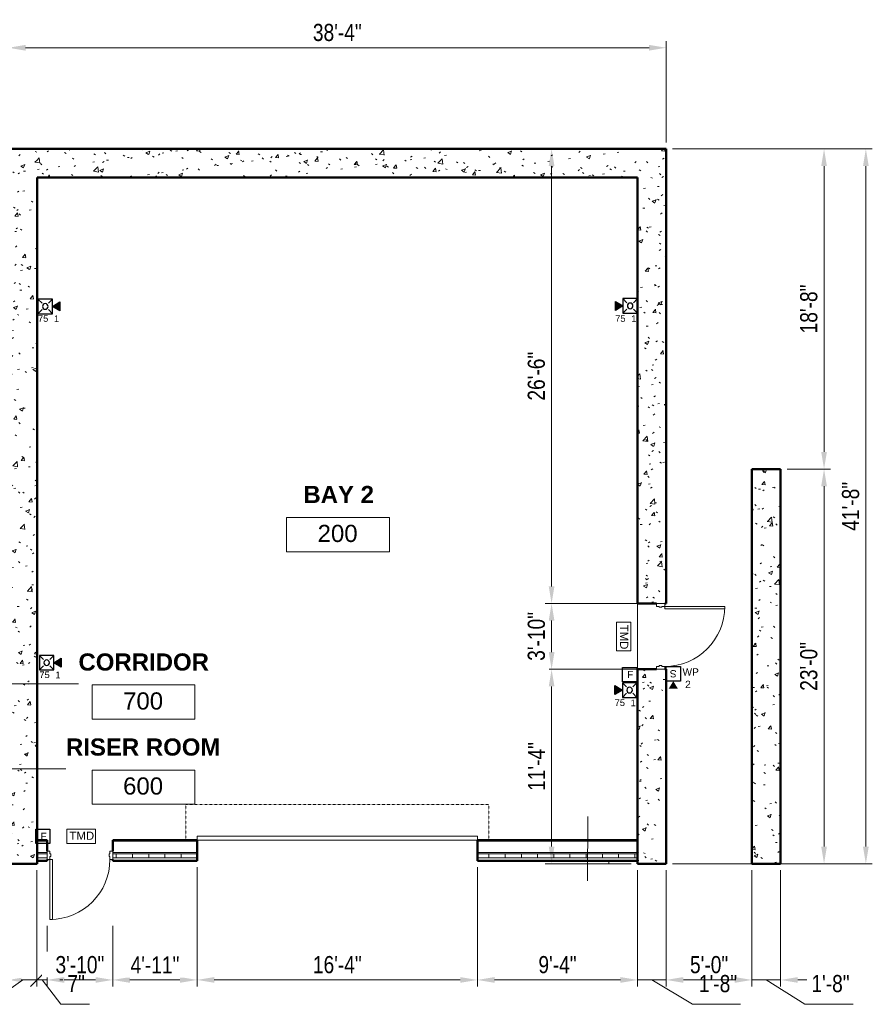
# Model space of a CAD drawing. Header units: inches. Extents: x -144 to 1380, y -464 to 590.
# Tile 8 of 8: x 784 to 1380, y -98 to 590. Entities that reach past the tile are written whole.
import ezdxf

# ---------------------------------------------------------------- set-up
doc = ezdxf.new("R2010")
doc.units = ezdxf.units.IN
doc.header["$MEASUREMENT"] = 0
doc.linetypes.add('Dash', pattern=[0.25, 0.125, -0.125])
for name, color, linetype, lineweight in [('A-ANNO-DIMS', 211, 'Continuous', 9), ('A-AREA-IDEN', 2, 'Continuous', 9), ('A-DOOR', 31, 'Continuous', 13), ('A-DOOR-FRAM', 31, 'Continuous', 20), ('A-DOOR-HDLN', 31, 'Dash', 13), ('A-FLOR', 192, 'Continuous', 13), ('A-WALL', 113, 'Continuous', 13), ('A-WALL-IDEN', 211, 'Continuous', 9), ('A-WALL-PATT', 111, 'Continuous', 50), ('F-ALRM-MANL', 3, 'Continuous', 0), ('F-PROT-ALRM', 3, 'Continuous', 0), ('F-PROT-ALRM-INDC', 52, 'Continuous', 0), ('L-SITE-WALL', 31, 'Continuous', 13)]:
    doc.layers.add(name, color=color, linetype=linetype, lineweight=lineweight)
doc.styles.add('Arial', font='arial.ttf', dxfattribs={"width": 0.8, "height": 12})
doc.styles.add('Arial_1', font='arial.ttf', dxfattribs={"height": 9})
doc.styles.add('Arial_B', font='arialbd.ttf', dxfattribs={"height": 12})
doc.styles.add('Style-Arial', font='arial.ttf')
doc.dimstyles.new('Continuous_USACE', dxfattribs={"dimscale": 12, "dimtxt": 9.182335, "dimasz": 1, "dimexe": 0.375, "dimexo": 0.375, "dimgap": 0.375, "dimtad": 1, "dimdec": 5, "dimrnd": 0.03125, "dimzin": 3, "dimdsep": 46, "dimlunit": 4, "dimtxsty": 'Arial', "dimsah": 1, "dimcen": 0.09, "dimazin": 0, "dimtfac": 1, "dimtdec": 4, "dimtix": 1, "dimtmove": 1, "dimatfit": 3, "dimfxl": 1, "dimtvp": 1, "dimtfill": 1, "dimfrac": 2, "dimtolj": 1, "dimtzin": 0, "dimlwd": 20, "dimlwe": 20, "dimarcsym": 2})
doc.dimstyles.new('Continuous_USACE_1', dxfattribs={"dimscale": 12, "dimtxt": 9.182335, "dimasz": 1, "dimexe": 0.375, "dimexo": 0.375, "dimgap": 0.375, "dimtad": 1, "dimdec": 5, "dimrnd": 0.03125, "dimzin": 3, "dimdsep": 46, "dimlunit": 4, "dimtxsty": 'Arial', "dimsah": 1, "dimcen": 0.09, "dimazin": 0, "dimtfac": 1, "dimtdec": 4, "dimtix": 1, "dimtmove": 0, "dimatfit": 3, "dimfxl": 1, "dimtvp": 1, "dimtfill": 1, "dimfrac": 2, "dimtolj": 1, "dimtzin": 0, "dimlwd": 20, "dimlwe": 20, "dimarcsym": 2})
doc.dimstyles.new('Continuous_USACE_2', dxfattribs={"dimscale": 12, "dimtxt": 9.182335, "dimasz": 0.75, "dimexe": 0.375, "dimexo": 0.375, "dimgap": 0.375, "dimtad": 1, "dimdec": 5, "dimrnd": 0.03125, "dimzin": 3, "dimdsep": 46, "dimlunit": 4, "dimtxsty": 'Arial', "dimblk2": 'OBLIQUE', "dimsah": 1, "dimcen": 0.09, "dimazin": 0, "dimtfac": 1, "dimtdec": 4, "dimtix": 1, "dimtmove": 1, "dimatfit": 3, "dimfxl": 1, "dimtvp": 1, "dimtfill": 1, "dimfrac": 2, "dimtolj": 1, "dimtzin": 0, "dimlwd": 20, "dimlwe": 20, "dimarcsym": 2})
doc.dimstyles.new('Continuous_USACE_3', dxfattribs={"dimscale": 12, "dimtxt": 9.182335, "dimasz": 0.75, "dimexe": 0.375, "dimexo": 0.375, "dimgap": 0.375, "dimtad": 1, "dimdec": 5, "dimrnd": 0.03125, "dimzin": 3, "dimdsep": 46, "dimlunit": 4, "dimtxsty": 'Arial', "dimblk1": 'OBLIQUE', "dimsah": 1, "dimcen": 0.09, "dimazin": 0, "dimtfac": 1, "dimtdec": 4, "dimtix": 1, "dimtmove": 1, "dimatfit": 3, "dimfxl": 1, "dimtvp": 1, "dimtfill": 1, "dimfrac": 2, "dimtolj": 1, "dimtzin": 0, "dimlwd": 20, "dimlwe": 20, "dimarcsym": 2})
pattern_1 = [(50, (3287.594, -2267.219), (27.5427, -2.40992), [2.88, -31.68]), (355, (3287.594, -2267.22), (-5.32784, 28.88427), [2.304, -25.344]), (100.451, (3289.89, -2267.42), (22.21532, 26.47393), [2.448, -26.924]), (46.184, (3287.594, -2259.54), (40.98187, -6.35642), [4.32, -47.52]), (96.636, (3291.01, -2260.07), (35.89075, 37.4062), [3.671, -40.386]), (351.184, (3287.594, -2259.54), (35.89097, 37.4062), [3.456, -38.016]), (21, (3291.434, -2261.459), (22.92104, -15.46073), [2.88, -31.68]), (326, (3291.434, -2261.46), (9.34353, 27.84574), [2.304, -25.344]), (71.451, (3293.344, -2262.747), (32.26477, 12.38442), [2.448, -26.924]), (37.5, (3287.594, -2267.219), (0.466855, 12.782707), [1.267, -23.77, 1.267, -24.461, -25.44]), (37.5, (3287.594, -2267.219), (0.466855, 12.782707), [-50.765, 1.267, -24.173]), (7.5, (3287.594, -2267.219), (10.10159, 15.14509), [1.267, -13.402, 1.267, -23.194, -9.696]), (7.5, (3287.594, -2267.219), (10.10159, 15.14509), [-39.13, 1.267, -8.429]), (327.5, (3279.031, -2267.219), (20.49916, -0.86578), [1.267, -8.333, 1.267, -28.685, -39.744]), (327.5, (3279.031, -2267.219), (20.49916, -0.86578), [-39.552, 1.267, -38.477]), (317.5, (3275.19, -2267.219), (22.39478, 3.84429), [1.267, -11.213, 1.267, -18.624, -28.224]), (317.5, (3275.19, -2267.219), (22.39478, 3.84429), [-32.371, 1.267, -26.957])]

# ---------------------------------------------------------------- blocks, each defined once
blk = doc.blocks.new('*U14')
at = {"layer": 'F-ALRM-MANL', "lineweight": 30}
blk.add_3dface([(6.25, -6.28), (-6.25, -6.28), (-6.25, 6.22), (6.25, 6.22)], dxfattribs=at)
at = {"layer": 'F-ALRM-MANL', "lineweight": 13, "insert": (-2.04, 3.15), "char_height": 6.25, "attachment_point": 1, "line_spacing_factor": 0.779643, "style": 'Style-Arial'}
blk.add_mtext('F', dxfattribs=at)
blk = doc.blocks.new('*U23')
at = {"layer": 'F-PROT-ALRM-INDC', "lineweight": 30, "ltscale": 0.015625}
blk.add_hatch(color=2, dxfattribs=at).paths.add_polyline_path([(0, 3.13), (-3.97, 9.57), (3.97, 9.57)])
at = {"layer": 'F-PROT-ALRM-INDC', "color": 1, "lineweight": 30, "ltscale": 0.015876}
for p, q in [((-6.35, 3.13), (-2.79, -0.43)), ((6.35, 3.13), (2.79, -0.43)), ((-6.35, -9.57), (-2.79, -6.02)), ((6.35, -9.57), (2.79, -6.02))]:
    blk.add_line(p, q, dxfattribs=at)
at = {"layer": 'F-PROT-ALRM-INDC', "lineweight": 30, "ltscale": 0.015625}
blk.add_circle((0, -3.22), 2.44, dxfattribs=at)
blk.add_3dface([(0, 3.13), (3.97, 9.57), (-3.97, 9.57)], dxfattribs=at)
at = {"layer": 'F-PROT-ALRM-INDC', "lineweight": 30, "ltscale": 0.015876}
blk.add_3dface([(-6.35, -9.57), (-6.35, 3.13), (6.35, 3.13), (6.35, -9.57)], dxfattribs=at)
blk = doc.blocks.new('Door-Overhead-Rolling - 196__ x 196__-386396-ARCHITECTURAL FLOOR PLAN')
at = {"layer": 'A-DOOR', "lineweight": 9}
for p, q in [((98, -7.1875), (-98, -7.1875)), ((-98, -7.1875), (-98, -10.1875)), ((-98, -10.1875), (98, -10.1875)), ((98, -10.1875), (98, -7.1875))]:
    blk.add_line(p, q, dxfattribs=at)
at = {"layer": 'A-DOOR-HDLN'}
for p, q in [((-106, -7.1875), (-106, -32.1875)), ((106, -7.1875), (106, -32.1875)), ((-106, -32.1875), (106, -32.1875))]:
    blk.add_line(p, q, dxfattribs=at)
blk = doc.blocks.new('Door-Passage-Single-Flush - 42_ x 84_-580516-ARCHITECTURAL FLOOR PLAN')
at = {"layer": 'A-DOOR', "lineweight": 20}
for p, q in [((21, 48.4375), (19.25, 48.4375)), ((19.25, 48.4375), (19.25, 6.4375)), ((21, 6.4375), (21, 48.4375)), ((19.25, 6.4375), (21, 6.4375))]:
    blk.add_line(p, q, dxfattribs=at)
at = {"layer": 'A-DOOR', "lineweight": 9}
blk.add_arc((21, 6.4375), 42, 90, 180, dxfattribs=at)
at = {"layer": 'A-DOOR-FRAM'}
for p, q in [((-21, 6.4375), (-23, 6.4375)), ((-23, 6.4375), (-23, 0.6875)), ((-23, 0.6875), (-21, 0.6875)), ((-21, 4.5), (-21, 6.4375)), ((-20.375, 4.5), (-21, 4.5)), ((-21, 0.6875), (-21, 2.625)), ((-21, 2.625), (-20.375, 2.625)), ((-20.375, 2.625), (-20.375, 4.5)), ((21, 4.5), (20.375, 4.5)), ((20.375, 4.5), (20.375, 2.625)), ((20.375, 2.625), (21, 2.625)), ((21, 6.4375), (21, 4.5)), ((23, 6.4375), (21, 6.4375)), ((21, 2.625), (21, 0.6875)), ((21, 0.6875), (23, 0.6875)), ((23, 0.6875), (23, 6.4375))]:
    blk.add_line(p, q, dxfattribs=at)
blk = doc.blocks.new('Door-Passage-Single-Flush - 42_ x 84_-580552-ARCHITECTURAL FLOOR PLAN')
at = {"layer": 'A-DOOR', "lineweight": 20}
for p, q in [((19.25, -9.25), (21, -9.25)), ((19.25, -51.25), (19.25, -9.25)), ((21, -9.25), (21, -51.25)), ((21, -51.25), (19.25, -51.25))]:
    blk.add_line(p, q, dxfattribs=at)
at = {"layer": 'A-DOOR', "lineweight": 9}
blk.add_arc((21, -9.25), 42, 180, 270, dxfattribs=at)
at = {"layer": 'A-DOOR-FRAM'}
for p, q in [((-23, -3.5), (-21, -3.5)), ((-23, -9.25), (-23, -3.5)), ((-21, -3.5), (-21, -5.4375)), ((-21, -5.4375), (-20.375, -5.4375)), ((-20.375, -5.4375), (-20.375, -7.3125)), ((20.375, -5.4375), (21, -5.4375)), ((20.375, -7.3125), (20.375, -5.4375)), ((21, -3.5), (23, -3.5)), ((21, -5.4375), (21, -3.5)), ((23, -3.5), (23, -9.25)), ((-21, -9.25), (-23, -9.25)), ((-21, -7.3125), (-21, -9.25)), ((-20.375, -7.3125), (-21, -7.3125)), ((21, -7.3125), (20.375, -7.3125)), ((21, -9.25), (21, -7.3125)), ((23, -9.25), (21, -9.25))]:
    blk.add_line(p, q, dxfattribs=at)
blk = doc.blocks.new('Room Tag - Room Tag-42828-ARCHITECTURAL FLOOR PLAN')
at = {"layer": 'A-AREA-IDEN'}
for p, q in [((-0.375, -0.0625), (-0.375, -0.3125)), ((-0.375, -0.0625), (0.375, -0.0625)), ((0.375, -0.0625), (0.375, -0.3125)), ((-0.375, -0.3125), (0.375, -0.3125))]:
    blk.add_line(p, q, dxfattribs=at)
blk = doc.blocks.new('_Oblique')
at = {"color": 0, "linetype": 'ByBlock', "lineweight": -2}
blk.add_line((-0.5, -0.5), (0.5, 0.5), dxfattribs=at)
blk = doc.blocks.new('*D108')
at = {"layer": 'A-ANNO-DIMS', "color": 0, "lineweight": 20, "transparency": 16777216}
for p, q in [((776, -4.51), (776, -85.8)), ((796, -4.51), (796, -85.8)), ((786, -81.3), (762.16, -98.34)), ((785, -81.3), (796, -81.3)), ((762.16, -98.34), (728.55, -98.34))]:
    blk.add_line(p, q, dxfattribs=at)
at = {"layer": 'A-ANNO-DIMS', "color": 0, "transparency": 16777216}
blk.add_solid([(785, -79.8), (785, -82.8), (776, -81.3)], dxfattribs=at)
at = {"layer": 'Defpoints', "color": 0, "transparency": 16777216}
for p in [(776, -0.01), (796, -0.01), (796, -81.3)]:
    blk.add_point(p, dxfattribs=at)
at = {"layer": 'A-ANNO-DIMS', "color": 0, "lineweight": 20, "transparency": 16777216, "xscale": 8.999999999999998, "yscale": 8.999999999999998, "zscale": 8.999999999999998}
blk.add_blockref('_Oblique', (796, -81.3), dxfattribs=at)
at = {"layer": 'A-ANNO-DIMS', "color": 0, "lineweight": 20, "transparency": 16777216, "insert": (719.18, -77.84), "char_height": 12, "width": 38.481, "attachment_point": 1, "line_spacing_factor": 0.941778, "style": 'Arial', "bg_fill": 3, "box_fill_scale": 1.25, "bg_fill_color": 256, "bg_fill_true_color": 13158600, "bg_fill_transparency": 0}
blk.add_mtext('\\A1;1\'-8"', dxfattribs=at)
blk = doc.blocks.new('*D109')
at = {"layer": 'A-ANNO-DIMS', "color": 0, "lineweight": 20, "transparency": 16777216}
for p, q in [((796, -4.51), (796, -85.8)), ((803, -43.51), (803, -85.8)), ((796, -81.3), (787, -81.3)), ((796, -81.3), (803, -81.3)), ((796, -81.3), (803, -81.3)), ((799.5, -81.3), (812.74, -98.34)), ((812, -81.3), (821, -81.3)), ((812.74, -98.34), (832.69, -98.34))]:
    blk.add_line(p, q, dxfattribs=at)
at = {"layer": 'Defpoints', "color": 0, "transparency": 16777216}
for p in [(796, -0.01), (803, -39.01), (803, -81.3)]:
    blk.add_point(p, dxfattribs=at)
at = {"layer": 'A-ANNO-DIMS', "color": 0, "lineweight": 20, "transparency": 16777216, "xscale": 8.999999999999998, "yscale": 8.999999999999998, "zscale": 8.999999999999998}
blk.add_blockref('_Oblique', (796, -81.3), dxfattribs=at)
at = {"layer": 'A-ANNO-DIMS', "color": 0, "lineweight": 20, "transparency": 16777216, "insert": (817.24, -77.84), "char_height": 12, "width": 13.7311, "attachment_point": 1, "line_spacing_factor": 0.941778, "style": 'Arial', "bg_fill": 3, "box_fill_scale": 1.25, "bg_fill_color": 256, "bg_fill_true_color": 13158600, "bg_fill_transparency": 0}
blk.add_mtext('\\A1;7"', dxfattribs=at)
at = {"layer": 'A-ANNO-DIMS', "color": 0, "transparency": 16777216}
blk.add_solid([(812, -79.8), (812, -82.8), (803, -81.3)], dxfattribs=at)
blk = doc.blocks.new('*D110')
at = {"layer": 'A-ANNO-DIMS', "color": 0, "lineweight": 20, "transparency": 16777216}
for p, q in [((803, -43.51), (803, -85.8)), ((849, -43.51), (849, -85.8)), ((815, -81.3), (837, -81.3))]:
    blk.add_line(p, q, dxfattribs=at)
at = {"layer": 'A-ANNO-DIMS', "color": 0, "transparency": 16777216}
for points in [[(815, -79.3), (815, -83.3), (803, -81.3)], [(837, -79.3), (837, -83.3), (849, -81.3)]]:
    blk.add_solid(points, dxfattribs=at)
at = {"layer": 'Defpoints', "color": 0, "transparency": 16777216}
for p in [(803, -39.01), (849, -39.01)]:
    blk.add_point(p, dxfattribs=at)
at = {"layer": 'A-ANNO-DIMS', "color": 0, "lineweight": 20, "transparency": 16777216, "insert": (826, -70.67), "char_height": 12, "width": 46.7875, "attachment_point": 5, "style": 'Arial', "bg_fill": 3, "box_fill_scale": 1.25, "bg_fill_color": 256, "bg_fill_true_color": 13158600, "bg_fill_transparency": 0}
blk.add_mtext('\\A1;3\'-10"', dxfattribs=at)
at = {"layer": 'Defpoints', "color": 0, "transparency": 16777216}
blk.add_point((849, -81.3), dxfattribs=at)
blk = doc.blocks.new('*D111')
at = {"layer": 'A-ANNO-DIMS', "color": 0, "lineweight": 20, "transparency": 16777216}
for p, q in [((908, -2.51), (908, -85.8)), ((849, -43.51), (849, -85.8)), ((861, -81.3), (896, -81.3))]:
    blk.add_line(p, q, dxfattribs=at)
at = {"layer": 'A-ANNO-DIMS', "color": 0, "transparency": 16777216}
for points in [[(861, -79.3), (861, -83.3), (849, -81.3)], [(896, -79.3), (896, -83.3), (908, -81.3)]]:
    blk.add_solid(points, dxfattribs=at)
at = {"layer": 'Defpoints', "color": 0, "transparency": 16777216}
for p in [(908, 1.99), (849, -39.01)]:
    blk.add_point(p, dxfattribs=at)
at = {"layer": 'A-ANNO-DIMS', "color": 0, "lineweight": 20, "transparency": 16777216, "insert": (878.5, -70.77), "char_height": 12, "width": 46.7875, "attachment_point": 5, "style": 'Arial', "bg_fill": 3, "box_fill_scale": 1.25, "bg_fill_color": 256, "bg_fill_true_color": 13158600, "bg_fill_transparency": 0}
blk.add_mtext('\\A1;4\'-11"', dxfattribs=at)
at = {"layer": 'Defpoints', "color": 0, "transparency": 16777216}
blk.add_point((908, -81.3), dxfattribs=at)
blk = doc.blocks.new('*D112')
at = {"layer": 'A-ANNO-DIMS', "color": 0, "lineweight": 20, "transparency": 16777216}
for p, q in [((908, -2.51), (908, -85.8)), ((1104, -2.51), (1104, -85.8)), ((920, -81.3), (1092, -81.3))]:
    blk.add_line(p, q, dxfattribs=at)
at = {"layer": 'A-ANNO-DIMS', "color": 0, "transparency": 16777216}
for points in [[(920, -79.3), (920, -83.3), (908, -81.3)], [(1092, -79.3), (1092, -83.3), (1104, -81.3)]]:
    blk.add_solid(points, dxfattribs=at)
at = {"layer": 'Defpoints', "color": 0, "transparency": 16777216}
for p in [(908, 1.99), (1104, 1.99), (1104, -81.3)]:
    blk.add_point(p, dxfattribs=at)
at = {"layer": 'A-ANNO-DIMS', "color": 0, "lineweight": 20, "transparency": 16777216, "insert": (1006, -70.67), "char_height": 12, "width": 46.7875, "attachment_point": 5, "style": 'Arial', "bg_fill": 3, "box_fill_scale": 1.25, "bg_fill_color": 256, "bg_fill_true_color": 13158600, "bg_fill_transparency": 0}
blk.add_mtext('\\A1;16\'-4"', dxfattribs=at)
blk = doc.blocks.new('*D113')
at = {"layer": 'A-ANNO-DIMS', "color": 0, "lineweight": 20, "transparency": 16777216}
for p, q in [((1104, -2.51), (1104, -85.8)), ((1216, -4.51), (1216, -85.8)), ((1116, -81.3), (1204, -81.3))]:
    blk.add_line(p, q, dxfattribs=at)
at = {"layer": 'A-ANNO-DIMS', "color": 0, "transparency": 16777216}
for points in [[(1116, -79.3), (1116, -83.3), (1104, -81.3)], [(1204, -79.3), (1204, -83.3), (1216, -81.3)]]:
    blk.add_solid(points, dxfattribs=at)
at = {"layer": 'Defpoints', "color": 0, "transparency": 16777216}
for p in [(1104, 1.99), (1216, -0.01), (1216, -81.3)]:
    blk.add_point(p, dxfattribs=at)
at = {"layer": 'A-ANNO-DIMS', "color": 0, "lineweight": 20, "transparency": 16777216, "insert": (1160, -70.67), "char_height": 12, "width": 38.481, "attachment_point": 5, "style": 'Arial', "bg_fill": 3, "box_fill_scale": 1.25, "bg_fill_color": 256, "bg_fill_true_color": 13158600, "bg_fill_transparency": 0}
blk.add_mtext('\\A1;9\'-4"', dxfattribs=at)
blk = doc.blocks.new('*D114')
at = {"layer": 'A-ANNO-DIMS', "color": 0, "lineweight": 20, "transparency": 16777216}
for p, q in [((1216, -4.51), (1216, -85.8)), ((1236, -4.51), (1236, -85.8)), ((1204, -81.3), (1192, -81.3)), ((1216, -81.3), (1236, -81.3)), ((1216, -81.3), (1236, -81.3)), ((1226, -81.3), (1254.41, -98.34)), ((1248, -81.3), (1260, -81.3)), ((1254.41, -98.34), (1288.03, -98.34))]:
    blk.add_line(p, q, dxfattribs=at)
at = {"layer": 'A-ANNO-DIMS', "color": 0, "transparency": 16777216}
for points in [[(1204, -79.3), (1204, -83.3), (1216, -81.3)], [(1248, -79.3), (1248, -83.3), (1236, -81.3)]]:
    blk.add_solid(points, dxfattribs=at)
at = {"layer": 'Defpoints', "color": 0, "transparency": 16777216}
for p in [(1216, -0.01), (1236, -0.01), (1236, -81.3)]:
    blk.add_point(p, dxfattribs=at)
at = {"layer": 'A-ANNO-DIMS', "color": 0, "lineweight": 20, "transparency": 16777216, "insert": (1258.91, -77.84), "char_height": 12, "width": 38.481, "attachment_point": 1, "line_spacing_factor": 0.941778, "style": 'Arial', "bg_fill": 3, "box_fill_scale": 1.25, "bg_fill_color": 256, "bg_fill_true_color": 13158600, "bg_fill_transparency": 0}
blk.add_mtext('\\A1;1\'-8"', dxfattribs=at)
blk = doc.blocks.new('*D115')
at = {"layer": 'A-ANNO-DIMS', "color": 0, "lineweight": 20, "transparency": 16777216}
for p, q in [((1236, -4.51), (1236, -85.8)), ((1296, -4.51), (1296, -85.8)), ((1248, -81.3), (1284, -81.3))]:
    blk.add_line(p, q, dxfattribs=at)
at = {"layer": 'A-ANNO-DIMS', "color": 0, "transparency": 16777216}
for points in [[(1248, -79.3), (1248, -83.3), (1236, -81.3)], [(1284, -79.3), (1284, -83.3), (1296, -81.3)]]:
    blk.add_solid(points, dxfattribs=at)
at = {"layer": 'Defpoints', "color": 0, "transparency": 16777216}
for p in [(1236, -0.01), (1296, -0.01), (1296, -81.3)]:
    blk.add_point(p, dxfattribs=at)
at = {"layer": 'A-ANNO-DIMS', "color": 0, "lineweight": 20, "transparency": 16777216, "insert": (1266, -70.67), "char_height": 12, "width": 38.481, "attachment_point": 5, "style": 'Arial', "bg_fill": 3, "box_fill_scale": 1.25, "bg_fill_color": 256, "bg_fill_true_color": 13158600, "bg_fill_transparency": 0}
blk.add_mtext('\\A1;5\'-0"', dxfattribs=at)
blk = doc.blocks.new('*D116')
at = {"layer": 'A-ANNO-DIMS', "color": 0, "lineweight": 20, "transparency": 16777216}
for p, q in [((1296, -4.51), (1296, -85.8)), ((1316, -4.51), (1316, -85.8)), ((1284, -81.3), (1272, -81.3)), ((1296, -81.3), (1316, -81.3)), ((1296, -81.3), (1316, -81.3)), ((1306, -81.3), (1333.06, -98.34)), ((1328, -81.3), (1340, -81.3)), ((1333.06, -98.34), (1366.68, -98.34))]:
    blk.add_line(p, q, dxfattribs=at)
at = {"layer": 'A-ANNO-DIMS', "color": 0, "transparency": 16777216}
for points in [[(1284, -79.3), (1284, -83.3), (1296, -81.3)], [(1328, -79.3), (1328, -83.3), (1316, -81.3)]]:
    blk.add_solid(points, dxfattribs=at)
at = {"layer": 'Defpoints', "color": 0, "transparency": 16777216}
for p in [(1296, -0.01), (1316, -0.01), (1316, -81.3)]:
    blk.add_point(p, dxfattribs=at)
at = {"layer": 'A-ANNO-DIMS', "color": 0, "lineweight": 20, "transparency": 16777216, "insert": (1337.56, -77.84), "char_height": 12, "width": 38.481, "attachment_point": 1, "line_spacing_factor": 0.941778, "style": 'Arial', "bg_fill": 3, "box_fill_scale": 1.25, "bg_fill_color": 256, "bg_fill_true_color": 13158600, "bg_fill_transparency": 0}
blk.add_mtext('\\A1;1\'-8"', dxfattribs=at)
blk = doc.blocks.new('*D124')
at = {"layer": 'A-ANNO-DIMS', "color": 0, "lineweight": 20, "transparency": 16777216}
for p, q in [((776, 504.49), (776, 575.2)), ((1236, 504.49), (1236, 575.2)), ((788, 570.7), (1224, 570.7))]:
    blk.add_line(p, q, dxfattribs=at)
at = {"layer": 'A-ANNO-DIMS', "color": 0, "transparency": 16777216}
for points in [[(788, 572.7), (788, 568.7), (776, 570.7)], [(1224, 572.7), (1224, 568.7), (1236, 570.7)]]:
    blk.add_solid(points, dxfattribs=at)
at = {"layer": 'Defpoints', "color": 0, "transparency": 16777216}
for p in [(1236, 570.7), (776, 499.99), (1236, 499.99)]:
    blk.add_point(p, dxfattribs=at)
at = {"layer": 'A-ANNO-DIMS', "color": 0, "lineweight": 20, "transparency": 16777216, "insert": (1006, 581.34), "char_height": 12, "width": 46.7875, "attachment_point": 5, "style": 'Arial', "bg_fill": 3, "box_fill_scale": 1.25, "bg_fill_color": 256, "bg_fill_true_color": 13158600, "bg_fill_transparency": 0}
blk.add_mtext('\\A1;38\'-4"', dxfattribs=at)
blk = doc.blocks.new('*D129')
at = {"layer": 'A-ANNO-DIMS', "color": 0, "lineweight": 20, "transparency": 16777216}
for p, q in [((1211, 135.99), (1151.37, 135.99)), ((1155.87, 11.99), (1155.87, 123.99)), ((1211.5, -0.01), (1151.37, -0.01))]:
    blk.add_line(p, q, dxfattribs=at)
at = {"layer": 'A-ANNO-DIMS', "color": 0, "transparency": 16777216}
for points in [[(1153.87, 123.99), (1157.87, 123.99), (1155.87, 135.99)], [(1153.87, 11.99), (1157.87, 11.99), (1155.87, -0.01)]]:
    blk.add_solid(points, dxfattribs=at)
at = {"layer": 'Defpoints', "color": 0, "transparency": 16777216}
for p in [(1155.87, 135.99), (1215.5, 135.99), (1216, -0.01)]:
    blk.add_point(p, dxfattribs=at)
at = {"layer": 'A-ANNO-DIMS', "color": 0, "lineweight": 20, "transparency": 16777216, "insert": (1145.35, 67.99), "char_height": 12, "width": 46.7875, "attachment_point": 5, "rotation": 90, "style": 'Arial', "bg_fill": 3, "box_fill_scale": 1.25, "bg_fill_color": 256, "bg_fill_true_color": 13158600, "bg_fill_transparency": 0}
blk.add_mtext('\\A1;11\'-4"', dxfattribs=at)
blk = doc.blocks.new('*D130')
at = {"layer": 'A-ANNO-DIMS', "color": 0, "lineweight": 20, "transparency": 16777216}
for p, q in [((1211, 181.99), (1151.37, 181.99)), ((1155.87, 147.99), (1155.87, 169.99)), ((1211, 135.99), (1151.37, 135.99))]:
    blk.add_line(p, q, dxfattribs=at)
at = {"layer": 'A-ANNO-DIMS', "color": 0, "transparency": 16777216}
for points in [[(1153.87, 169.99), (1157.87, 169.99), (1155.87, 181.99)], [(1153.87, 147.99), (1157.87, 147.99), (1155.87, 135.99)]]:
    blk.add_solid(points, dxfattribs=at)
at = {"layer": 'Defpoints', "color": 0, "transparency": 16777216}
for p in [(1215.5, 181.99), (1215.5, 135.99)]:
    blk.add_point(p, dxfattribs=at)
at = {"layer": 'A-ANNO-DIMS', "color": 0, "lineweight": 20, "transparency": 16777216, "insert": (1145.24, 158.99), "char_height": 12, "width": 46.7875, "attachment_point": 5, "rotation": 90, "style": 'Arial', "bg_fill": 3, "box_fill_scale": 1.25, "bg_fill_color": 256, "bg_fill_true_color": 13158600, "bg_fill_transparency": 0}
blk.add_mtext('\\A1;3\'-10"', dxfattribs=at)
at = {"layer": 'Defpoints', "color": 0, "transparency": 16777216}
blk.add_point((1155.87, 181.99), dxfattribs=at)
blk = doc.blocks.new('*D131')
at = {"layer": 'A-ANNO-DIMS', "color": 0, "lineweight": 20, "transparency": 16777216}
for p, q in [((1151.89, 499.99), (1160.37, 499.99)), ((1155.87, 193.99), (1155.87, 487.99)), ((1211, 181.99), (1151.37, 181.99))]:
    blk.add_line(p, q, dxfattribs=at)
at = {"layer": 'A-ANNO-DIMS', "color": 0, "transparency": 16777216}
for points in [[(1153.87, 487.99), (1157.87, 487.99), (1155.87, 499.99)], [(1153.87, 193.99), (1157.87, 193.99), (1155.87, 181.99)]]:
    blk.add_solid(points, dxfattribs=at)
at = {"layer": 'Defpoints', "color": 0, "transparency": 16777216}
for p in [(1147.39, 499.99), (1155.87, 499.99), (1215.5, 181.99)]:
    blk.add_point(p, dxfattribs=at)
at = {"layer": 'A-ANNO-DIMS', "color": 0, "lineweight": 20, "transparency": 16777216, "insert": (1145.24, 340.99), "char_height": 12, "width": 46.7875, "attachment_point": 5, "rotation": 90, "style": 'Arial', "bg_fill": 3, "box_fill_scale": 1.25, "bg_fill_color": 256, "bg_fill_true_color": 13158600, "bg_fill_transparency": 0}
blk.add_mtext('\\A1;26\'-6"', dxfattribs=at)
blk = doc.blocks.new('*D132')
at = {"layer": 'A-ANNO-DIMS', "color": 0, "lineweight": 20, "transparency": 16777216}
for p, q in [((1240.5, 499.99), (1380.14, 499.99)), ((1375.64, 11.99), (1375.64, 487.99)), ((1240.5, -0.01), (1380.14, -0.01))]:
    blk.add_line(p, q, dxfattribs=at)
at = {"layer": 'A-ANNO-DIMS', "color": 0, "transparency": 16777216}
for points in [[(1373.64, 487.99), (1377.64, 487.99), (1375.64, 499.99)], [(1373.64, 11.99), (1377.64, 11.99), (1375.64, -0.01)]]:
    blk.add_solid(points, dxfattribs=at)
at = {"layer": 'Defpoints', "color": 0, "transparency": 16777216}
for p in [(1236, 499.99), (1375.64, 499.99), (1236, -0.01)]:
    blk.add_point(p, dxfattribs=at)
at = {"layer": 'A-ANNO-DIMS', "color": 0, "lineweight": 20, "transparency": 16777216, "insert": (1365.02, 249.99), "char_height": 12, "width": 46.7875, "attachment_point": 5, "rotation": 90, "style": 'Arial', "bg_fill": 3, "box_fill_scale": 1.25, "bg_fill_color": 256, "bg_fill_true_color": 13158600, "bg_fill_transparency": 0}
blk.add_mtext('\\A1;41\'-8"', dxfattribs=at)
blk = doc.blocks.new('*D135')
at = {"layer": 'A-ANNO-DIMS', "color": 0, "lineweight": 20, "transparency": 16777216}
for p, q in [((1320.5, 275.99), (1350.9, 275.99)), ((1346.4, 11.99), (1346.4, 263.99)), ((1320.5, -0.01), (1350.9, -0.01))]:
    blk.add_line(p, q, dxfattribs=at)
at = {"layer": 'A-ANNO-DIMS', "color": 0, "transparency": 16777216}
for points in [[(1344.4, 263.99), (1348.4, 263.99), (1346.4, 275.99)], [(1344.4, 11.99), (1348.4, 11.99), (1346.4, -0.01)]]:
    blk.add_solid(points, dxfattribs=at)
at = {"layer": 'Defpoints', "color": 0, "transparency": 16777216}
for p in [(1316, 275.99), (1346.4, 275.99), (1316, -0.01)]:
    blk.add_point(p, dxfattribs=at)
at = {"layer": 'A-ANNO-DIMS', "color": 0, "lineweight": 20, "transparency": 16777216, "insert": (1335.77, 137.99), "char_height": 12, "width": 46.7875, "attachment_point": 5, "rotation": 90, "style": 'Arial', "bg_fill": 3, "box_fill_scale": 1.25, "bg_fill_color": 256, "bg_fill_true_color": 13158600, "bg_fill_transparency": 0}
blk.add_mtext('\\A1;23\'-0"', dxfattribs=at)
blk = doc.blocks.new('*D136')
at = {"layer": 'A-ANNO-DIMS', "color": 0, "lineweight": 20, "transparency": 16777216}
for p, q in [((1240.5, 499.99), (1350.9, 499.99)), ((1346.4, 287.99), (1346.4, 487.99)), ((1320.5, 275.99), (1350.9, 275.99))]:
    blk.add_line(p, q, dxfattribs=at)
at = {"layer": 'A-ANNO-DIMS', "color": 0, "transparency": 16777216}
for points in [[(1344.4, 487.99), (1348.4, 487.99), (1346.4, 499.99)], [(1344.4, 287.99), (1348.4, 287.99), (1346.4, 275.99)]]:
    blk.add_solid(points, dxfattribs=at)
at = {"layer": 'Defpoints', "color": 0, "transparency": 16777216}
for p in [(1236, 499.99), (1346.4, 499.99), (1316, 275.99)]:
    blk.add_point(p, dxfattribs=at)
at = {"layer": 'A-ANNO-DIMS', "color": 0, "lineweight": 20, "transparency": 16777216, "insert": (1335.77, 387.99), "char_height": 12, "width": 46.7875, "attachment_point": 5, "rotation": 90, "style": 'Arial', "bg_fill": 3, "box_fill_scale": 1.25, "bg_fill_color": 256, "bg_fill_true_color": 13158600, "bg_fill_transparency": 0}
blk.add_mtext('\\A1;18\'-8"', dxfattribs=at)

msp = doc.modelspace()

# ---------------------------------------------------------------- hatches: boundary and pattern name
at = {"layer": 'A-WALL-PATT', "lineweight": 9}
h = msp.add_hatch(dxfattribs=at)
h.set_pattern_fill('FP_1', color=256, style=0, pattern_type=2)
h.set_pattern_definition(pattern_1)
h.paths.add_polyline_path([(776.001145, -0.00544), (796.001145, -0.00544), (796.001145, 499.99456), (776.001145, 499.99456), (776.001145, 2.625027)])
h = msp.add_hatch(dxfattribs=at)
h.set_pattern_fill('FP_1', color=256, style=0, pattern_type=2)
h.set_pattern_definition(pattern_1)
h.paths.add_polyline_path([(1216.001145, 479.99456), (1236.001145, 479.99456), (1236.001145, 499.99456), (796.001145, 499.99456), (796.001145, 479.99456)])
h = msp.add_hatch(dxfattribs=at)
h.set_pattern_fill('FP_1', color=256, style=0, pattern_type=2)
h.set_pattern_definition(pattern_1)
h.paths.add_polyline_path([(1229.251145, -0.00544), (1236.001145, -0.00544), (1236.001145, 135.99456), (1216.001145, 135.99456), (1216.001145, -0.00544)])
h.paths.add_polyline_path([(1235.001145, 181.99456), (1236.001145, 181.99456), (1236.001145, 479.99456), (1216.001145, 479.99456), (1216.001145, 181.99456), (1233.063645, 181.99456)])
h = msp.add_hatch(dxfattribs=at)
h.set_pattern_fill('FP_1', color=256, style=0, pattern_type=2)
h.set_pattern_definition(pattern_1)
h.paths.add_polyline_path([(1316.001145, -0.00544), (1316.001145, 275.99456), (1296.001145, 275.99456), (1296.001145, -0.00544)])
h = msp.add_hatch(dxfattribs=at)
h.set_pattern_fill('FP_3', color=256, style=0, pattern_type=2)
h.set_pattern_definition([(0, (3287.594, -2267.219), (0, 11.331), []), (90, (3287.594, -2267.219), (-11.331, 7e-16), [])])
h.paths.add_polyline_path([(859.207247, 3.99456), (908.001145, 3.99456), (908.001145, 6.99456), (849.001145, 6.99456), (849.001145, 3.99456)])
h.paths.add_polyline_path([(796.001145, 3.99456), (803.001145, 3.99456), (803.001145, 6.99456), (796.001145, 6.99456)])
h.paths.add_polyline_path([(1216.001145, 3.99456), (1216.001145, 6.99456), (1104.001145, 6.99456), (1104.001145, 3.99456)])
at = {"layer": 'F-PROT-ALRM-INDC', "lineweight": 30}
msp.add_hatch(color=2, dxfattribs=at).paths.add_polyline_path([(1240.976313, 127.655304), (1244.155576, 122.492873), (1237.79705, 122.492873)])

# ---------------------------------------------------------------- linework, layer by layer
at = {"layer": 'A-AREA-IDEN'}
for p, q in [((635.688881, 125.80684), (824.994148, 125.80684)), ((728.289114, 66.322002), (816.244542, 66.322002))]:
    msp.add_line(p, q, dxfattribs=at)
at = {"layer": 'A-FLOR'}
for p, q in [((1216.001145, 181.99456), (1196.001145, 181.99456)), ((1216.001145, 135.99456), (1216.001145, 181.99456)), ((1196.001145, 135.99456), (1216.001145, 135.99456)), ((1196.001145, -0.00544), (1196.001145, 1.99456))]:
    msp.add_line(p, q, dxfattribs=at)
at = {"layer": 'A-WALL', "lineweight": 50}
for p, q in [((803.001145, 16.36956), (796.001145, 16.36956)), ((803.001145, 8.74456), (803.001145, 16.36956)), ((908.001145, 16.36956), (849.001145, 16.36956)), ((849.001145, 16.36956), (849.001145, 8.74456)), ((908.001145, 1.99456), (908.001145, 16.36956)), ((1216.001145, 16.36956), (1104.001145, 16.36956)), ((1104.001145, 16.36956), (1104.001145, 1.99456)), ((796.001145, 1.99456), (803.001145, 1.99456)), ((803.001145, 1.99456), (803.001145, 2.99456)), ((849.001145, 2.99456), (849.001145, 1.99456)), ((849.001145, 1.99456), (908.001145, 1.99456)), ((1104.001145, 1.99456), (1216.001145, 1.99456))]:
    msp.add_line(p, q, dxfattribs=at)
at = {"layer": 'A-WALL'}
for p, q in [((796.001145, 15.74456), (803.001145, 15.74456)), ((849.001145, 15.74456), (908.001145, 15.74456)), ((1104.001145, 15.74456), (1216.001145, 15.74456)), ((796.001145, 7.74456), (803.001145, 7.74456)), ((796.001145, 6.99456), (803.001145, 6.99456)), ((849.001145, 7.74456), (908.001145, 7.74456)), ((849.001145, 6.99456), (908.001145, 6.99456)), ((1104.001145, 7.74456), (1216.001145, 7.74456)), ((1104.001145, 6.99456), (1216.001145, 6.99456)), ((796.001145, 3.99456), (803.001145, 3.99456)), ((849.001145, 3.99456), (908.001145, 3.99456)), ((1104.001145, 3.99456), (1216.001145, 3.99456))]:
    msp.add_line(p, q, dxfattribs=at)
at = {"layer": 'F-PROT-ALRM'}
for points in [[(1211.316576, 168.993023), (1211.316576, 148.84239), (1201.219919, 148.84239), (1201.219919, 168.993023)], [(816.872263, 24.270625), (837.022897, 24.270625), (837.022897, 14.173967), (816.872263, 14.173967)]]:
    msp.add_lwpolyline(points, close=True, dxfattribs=at)
at = {"layer": 'F-PROT-ALRM-INDC', "lineweight": 30, "ltscale": 1.016058}
msp.add_3dface([(1246.063134, 137.828946), (1246.063134, 127.655304), (1235.889492, 127.655304), (1235.889492, 137.828946)], dxfattribs=at)
at = {"layer": 'L-SITE-WALL', "lineweight": 50}
for p, q in [((1236.001145, 499.99456), (776.001145, 499.99456)), ((1236.001145, 181.99456), (1236.001145, 499.99456)), ((796.001145, -0.00544), (796.001145, 479.99456)), ((796.001145, 479.99456), (1216.001145, 479.99456)), ((1216.001145, 479.99456), (1216.001145, 181.99456)), ((1316.001145, 275.99456), (1296.001145, 275.99456)), ((1296.001145, 275.99456), (1296.001145, -0.00544)), ((1316.001145, -0.00544), (1316.001145, 275.99456)), ((1216.001145, 181.99456), (1229.251145, 181.99456)), ((1235.001145, 181.99456), (1236.001145, 181.99456)), ((1229.251145, 135.99456), (1216.001145, 135.99456)), ((1216.001145, 135.99456), (1216.001145, -0.00544)), ((1236.001145, 135.99456), (1235.001145, 135.99456)), ((1236.001145, -0.00544), (1236.001145, 135.99456)), ((776.001145, -0.00544), (796.001145, -0.00544)), ((1216.001145, -0.00544), (1236.001145, -0.00544)), ((1296.001145, -0.00544), (1316.001145, -0.00544))]:
    msp.add_line(p, q, dxfattribs=at)

# ---------------------------------------------------------------- block references
at = {"layer": 'A-AREA-IDEN', "xscale": 95.99999999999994, "yscale": 95.99999999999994, "zscale": 95.99999999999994}
for p in [(1006.52307, 248.18381), (870.488952, 131.019603), (870.488952, 71.534766)]:
    msp.add_blockref('Room Tag - Room Tag-42828-ARCHITECTURAL FLOOR PLAN', p, dxfattribs=at)
at = {"layer": 'A-DOOR'}
for name, p, rotation in [('Door-Passage-Single-Flush - 42_ x 84_-580552-ARCHITECTURAL FLOOR PLAN', (1225.751145, 158.99456), 89.99999999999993), ('Door-Overhead-Rolling - 196__ x 196__-386396-ARCHITECTURAL FLOOR PLAN', (1006.001145, 9.18206), 180), ('Door-Passage-Single-Flush - 42_ x 84_-580516-ARCHITECTURAL FLOOR PLAN', (826.001145, 9.43206), 180)]:
    msp.add_blockref(name, p, dxfattribs=dict(at, rotation=rotation))
at = {"layer": 'F-ALRM-MANL', "lineweight": 30, "ltscale": 0.041304, "xscale": 0.7955188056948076, "yscale": 0.7955188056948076, "zscale": 0.7955188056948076}
for p in [(1210.416716, 132.298077), (800.112597, 19.114649)]:
    msp.add_blockref('*U14', p, dxfattribs=at)
at = {"layer": 'F-PROT-ALRM-INDC', "lineweight": 30, "ltscale": 0.015876, "extrusion": (0, 0, -1), "xscale": 0.8025363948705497, "yscale": 0.8025363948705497, "zscale": 0.8025363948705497}
for p, rotation in [((-804.366995, 389.771706), 90), ((-1208.227175, 390.144993), 270), ((-805.336607, 140.581383), 90), ((-1207.861159, 121.434162), 270)]:
    msp.add_blockref('*U23', p, dxfattribs=dict(at, rotation=rotation))

# ---------------------------------------------------------------- texts
at = {"layer": 'A-AREA-IDEN', "char_height": 12, "attachment_point": 1}
for s, insert, width, style in [('BAY 2', (982.288109, 264.258283), 58.479, 'Arial_B'), ('200', (992.244597, 237.007707), 33.633, 'Arial_1'), ('CORRIDOR', (824.994148, 147.094076), 109.989, 'Arial_B'), ('700', (856.210479, 119.8435), 33.633, 'Arial_1'), ('RISER ROOM', (816.244542, 87.609239), 131.199, 'Arial_B'), ('600', (856.210479, 60.358663), 33.633, 'Arial_1')]:
    msp.add_mtext(s, dxfattribs=dict(at, insert=insert, width=width, style=style))
at = {"layer": 'F-PROT-ALRM', "style": 'Style-Arial'}
for s, height, p in [('75', 4.6354999, (796.700653, 379.017675)), ('1', 4.6355, (807.872653, 378.894791)), ('75', 4.6354999, (1200.350041, 379.017675)), ('1', 4.6355, (1211.52204, 378.894791)), ('75', 4.6354999, (797.670266, 129.827351)), ('1', 4.6355, (808.842265, 129.704468)), ('WP', 5.0862628, (1247.40486, 131.56341)), ('2', 5.086263, (1249.262252, 122.876238)), ('75', 4.6354999, (1199.984025, 110.306844)), ('1', 4.6355, (1211.156024, 110.183961))]:
    msp.add_text(s, height=height, dxfattribs=at).set_placement(p)
msp.add_text('S', height=5.086263, rotation=180, dxfattribs=at).set_placement((1243.290642, 135.384451))
at = {"layer": 'F-PROT-ALRM', "lineweight": 13, "insert": (1209.475425, 167.158427), "char_height": 5.70507262, "attachment_point": 1, "rotation": 270, "line_spacing_factor": 0.779643}
msp.add_mtext('{\\fArial|b0|i0|c0|p39;TMD}', dxfattribs=at)
at = {"layer": 'F-PROT-ALRM', "lineweight": 13, "insert": (818.70686, 22.429473), "char_height": 5.70507262, "attachment_point": 1, "line_spacing_factor": 0.779643}
msp.add_mtext('{\\fArial|b0|i0|c0|p39;TMD}', dxfattribs=at)

# ---------------------------------------------------------------- next in the draw order: dimensions: what is measured, and where the dimension line sits
at = {"layer": 'A-ANNO-DIMS', "lineweight": 20}
dim = msp.add_linear_dim(base=(1236.001145, 570.704956), p1=(776.001145, 499.99456), p2=(1236.001145, 499.99456), dimstyle='Continuous_USACE_1', override={"dimpost": '<>', "dimfxl": 460}, dxfattribs=at)
dim.commit()
dim.dimension.update_dxf_attribs({"geometry": '*D124', "text_midpoint": (1006.001145, 581.335924)})
dim = msp.add_linear_dim(base=(796.001145, -81.298146), p1=(776.001145, -0.00544), p2=(796.001145, -0.00544), dimstyle='Continuous_USACE_2', override={"dimpost": '<>', "dimfxl": 20}, dxfattribs=at)
dim.commit()
dim.dimension.update_dxf_attribs({"geometry": '*D108', "text_midpoint": (757.661101, -98.344695), "dimtype": 160})

# ---------------------------------------------------------------- next in the draw order: dimensions: what is measured, and where the dimension line sits
dim = msp.add_linear_dim(base=(803.001145, -81.298146), p1=(796.001145, -0.00544), p2=(803.001145, -39.00544), dimstyle='Continuous_USACE_3', override={"dimpost": '<>', "dimfxl": 39.623226}, dxfattribs=at)
dim.commit()
dim.dimension.update_dxf_attribs({"geometry": '*D109', "text_midpoint": (817.236156, -98.344695), "dimtype": 160})

# ---------------------------------------------------------------- next in the draw order: dimensions: what is measured, and where the dimension line sits
dim = msp.add_linear_dim(base=(849.001145, -81.298146), p1=(803.001145, -39.00544), p2=(849.001145, -39.00544), dimstyle='Continuous_USACE_1', override={"dimpost": '<>', "dimfxl": 46}, dxfattribs=at)
dim.commit()
dim.dimension.update_dxf_attribs({"geometry": '*D110', "text_midpoint": (826.001145, -70.667178)})

# ---------------------------------------------------------------- next in the draw order: dimensions: what is measured, and where the dimension line sits
dim = msp.add_linear_dim(base=(908.001145, -81.298146), p1=(849.001145, -39.00544), p2=(908.001145, 1.99456), dimstyle='Continuous_USACE_1', override={"dimpost": '<>', "dimfxl": 71.84706}, dxfattribs=at)
dim.commit()
dim.dimension.update_dxf_attribs({"geometry": '*D111', "text_midpoint": (878.501145, -70.77359)})

# ---------------------------------------------------------------- next in the draw order: dimensions: what is measured, and where the dimension line sits
dim = msp.add_linear_dim(base=(1104.001145, -81.298146), p1=(908.001145, 1.99456), p2=(1104.001145, 1.99456), dimstyle='Continuous_USACE_1', override={"dimpost": '<>', "dimfxl": 196}, dxfattribs=at)
dim.commit()
dim.dimension.update_dxf_attribs({"geometry": '*D112', "text_midpoint": (1006.001145, -70.67127)})

# ---------------------------------------------------------------- next in the draw order: dimensions: what is measured, and where the dimension line sits
dim = msp.add_linear_dim(base=(1216.001145, -81.298146), p1=(1104.001145, 1.99456), p2=(1216.001145, -0.00544), dimstyle='Continuous_USACE_1', override={"dimpost": '<>', "dimfxl": 112.017856}, dxfattribs=at)
dim.commit()
dim.dimension.update_dxf_attribs({"geometry": '*D113', "text_midpoint": (1160.001145, -70.67127)})

# ---------------------------------------------------------------- next in the draw order: dimensions: what is measured, and where the dimension line sits
dim = msp.add_linear_dim(base=(1236.001145, -81.298146), p1=(1216.001145, -0.00544), p2=(1236.001145, -0.00544), dimstyle='Continuous_USACE', override={"dimpost": '<>', "dimfxl": 20}, dxfattribs=at)
dim.commit()
dim.dimension.update_dxf_attribs({"geometry": '*D114', "text_midpoint": (1258.912344, -98.344695), "dimtype": 160})

# ---------------------------------------------------------------- next in the draw order: dimensions: what is measured, and where the dimension line sits
dim = msp.add_linear_dim(base=(1155.870298, 135.99456), p1=(1216.001145, -0.00544), p2=(1215.501145, 135.99456), angle=90, dimstyle='Continuous_USACE_1', override={"dimpost": '<>', "dimfxl": 136.000919}, dxfattribs=at)
dim.commit()
dim.dimension.update_dxf_attribs({"geometry": '*D129', "text_midpoint": (1145.345741, 67.99456)})
dim = msp.add_linear_dim(base=(1296.001145, -81.298146), p1=(1236.001145, -0.00544), p2=(1296.001145, -0.00544), dimstyle='Continuous_USACE_1', override={"dimpost": '<>', "dimfxl": 60}, dxfattribs=at)
dim.commit()
dim.dimension.update_dxf_attribs({"geometry": '*D115', "text_midpoint": (1266.001145, -70.67127)})

# ---------------------------------------------------------------- next in the draw order: linework, layer by layer
at = {"layer": 'A-WALL-IDEN'}
msp.add_line((1181.033616, -11.933549), (1181.269874, 33.11956), dxfattribs=at)

# ---------------------------------------------------------------- next in the draw order: dimensions: what is measured, and where the dimension line sits
at = {"layer": 'A-ANNO-DIMS', "lineweight": 20}
dim = msp.add_linear_dim(base=(1155.870298, 181.99456), p1=(1215.501145, 135.99456), p2=(1215.501145, 181.99456), angle=90, dimstyle='Continuous_USACE_1', override={"dimpost": '<>', "dimfxl": 46}, dxfattribs=at)
dim.commit()
dim.dimension.update_dxf_attribs({"geometry": '*D130', "text_midpoint": (1145.239329, 158.99456)})
dim = msp.add_linear_dim(base=(1316.001145, -81.298146), p1=(1296.001145, -0.00544), p2=(1316.001145, -0.00544), dimstyle='Continuous_USACE', override={"dimpost": '<>', "dimfxl": 20}, dxfattribs=at)
dim.commit()
dim.dimension.update_dxf_attribs({"geometry": '*D116', "text_midpoint": (1337.561289, -98.344695), "dimtype": 160})

# ---------------------------------------------------------------- next in the draw order: dimensions: what is measured, and where the dimension line sits
for base, p1, p2, override, picture, middle in [((1155.870298, 499.99456), (1215.501145, 181.99456), (1147.385016, 499.99456), {"dimpost": '<>', "dimfxl": 325.213479}, '*D131', (1145.243422, 340.99456)), ((1375.644047, 499.99456), (1236.001145, -0.00544), (1236.001145, 499.99456), {"dimpost": '<>', "dimfxl": 500}, '*D132', (1365.017171, 249.99456))]:
    dim = msp.add_linear_dim(base=base, p1=p1, p2=p2, angle=90, dimstyle='Continuous_USACE_1', override=override, dxfattribs=at)
    dim.commit()
    dim.dimension.update_dxf_attribs({"geometry": picture, "text_midpoint": middle})

# ---------------------------------------------------------------- next in the draw order: dimensions: what is measured, and where the dimension line sits
dim = msp.add_linear_dim(base=(1346.398061, 275.99456), p1=(1316.001145, -0.00544), p2=(1316.001145, 275.99456), angle=90, dimstyle='Continuous_USACE_1', override={"dimpost": '<>', "dimfxl": 276}, dxfattribs=at)
dim.commit()
dim.dimension.update_dxf_attribs({"geometry": '*D135', "text_midpoint": (1335.767093, 137.99456)})

# ---------------------------------------------------------------- next in the draw order: dimensions: what is measured, and where the dimension line sits
dim = msp.add_linear_dim(base=(1346.398061, 499.99456), p1=(1316.001145, 275.99456), p2=(1236.001145, 499.99456), angle=90, dimstyle='Continuous_USACE_1', override={"dimpost": '<>', "dimfxl": 237.8571}, dxfattribs=at)
dim.commit()
dim.dimension.update_dxf_attribs({"geometry": '*D136', "text_midpoint": (1335.771186, 387.99456)})

doc.saveas('drawing.dxf')
